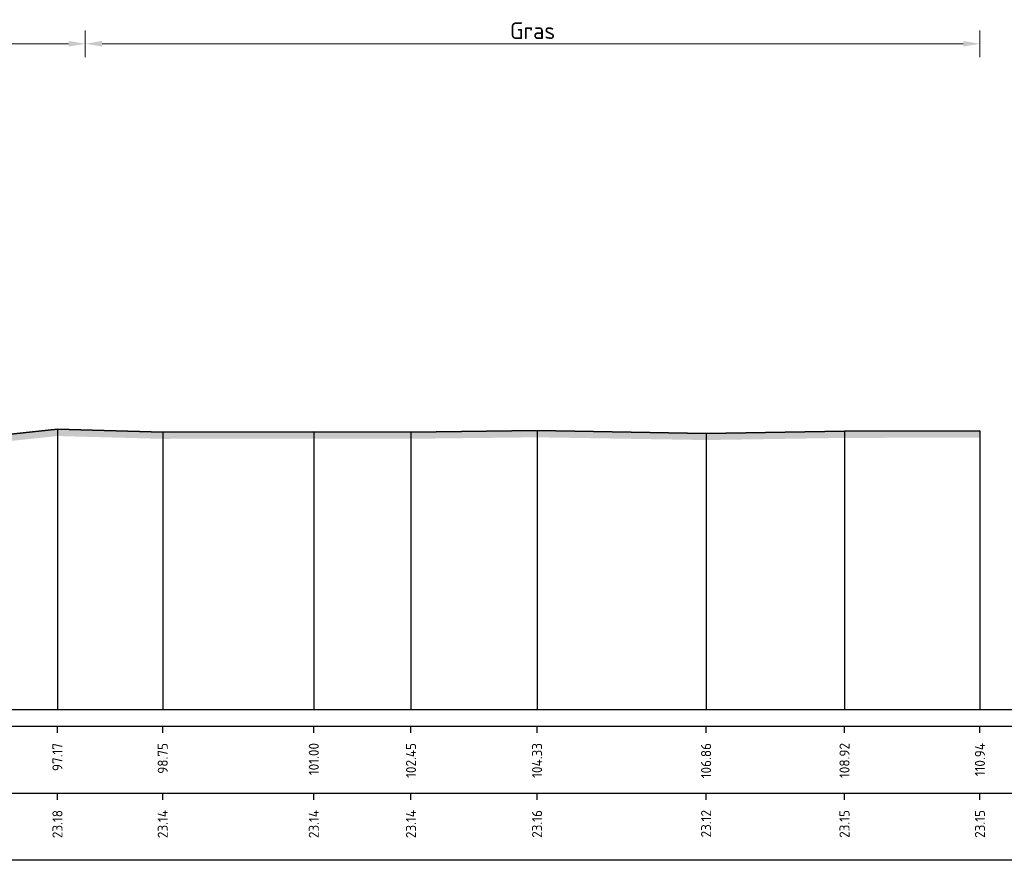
# Model space of a CAD drawing. Header units: metres. Extents: x 173015 to 189682, y 346605 to 348504.
# Tile 148 of 212: x 188976 to 188991, y 348271 to 348284. Entities that reach past the tile are written whole.
import ezdxf
from ezdxf.enums import TextEntityAlignment as Align

# ---------------------------------------------------------------- set-up
doc = ezdxf.new("R2010")
doc.units = ezdxf.units.M
doc.header["$PDMODE"] = 35
doc.header["$PDSIZE"] = 0.075
for name, color, linetype, lineweight in [('X-ME-AL-PROFIEL_HUIDIG MAAIVELD-GD', 252, 'Continuous', 0), ('X-XX-AL-DETAIL1-M-B', 252, 'Continuous', 18), ('X-XX-AL-DWARSPROFIEL_PROFIELLIJN MAAIVELD-GD', 8, 'Continuous', 35)]:
    doc.layers.add(name, color=color, linetype=linetype, lineweight=lineweight)
doc.layers.add('X-ME-AL-PROFIELRASTER-S', color=7, linetype='Continuous')
doc.styles.add('NLCS-ISO-ANNOTATIVE-T18', font='NLCS-ISO.ttf', dxfattribs={"height": 1.8})
doc.styles.add('NLCS-ISO-M100-T25', font='NLCS-ISO.ttf', dxfattribs={"height": 0.25})
doc.dimstyles.new('NLCS-M100-T25-PIJL_L3_H2', dxfattribs={"dimscale": 0.1, "dimtxt": 2.5, "dimasz": 2.5, "dimexe": 2, "dimexo": 2, "dimgap": 0.7, "dimtad": 1, "dimdec": 3, "dimzin": 0, "dimdsep": 46, "dimtxsty": 'NLCS-ISO-M100-T25', "dimcen": 0, "dimdle": 2, "dimclrd": 256, "dimclre": 256, "dimclrt": 256, "dimazin": 0, "dimtfac": 1, "dimtdec": 3, "dimtofl": 0, "dimtmove": 0, "dimatfit": 3, "dimfxl": 2, "dimfxlon": 1, "dimtfillclr": 256, "dimtolj": 1, "dimtzin": 0, "dimlwd": -1, "dimlwe": -1, "dimarcsym": 0})

# ---------------------------------------------------------------- blocks, each defined once
blk = doc.blocks.new('SAL-PROFIELRASTER_BALK_EIND1-D')
at = {"color": 0, "linetype": 'ByBlock', "lineweight": -2, "flags": 128}
for points in [[(0, 0), (1, 0)], [(0, -2.5), (1, -2.5)], [(0, -12.5), (1, -12.5)]]:
    blk.add_lwpolyline(points, dxfattribs=at)
blk = doc.blocks.new('SAL-PROFIELRASTER_BALK_EIND2-D')
at = {"color": 0, "linetype": 'ByBlock', "lineweight": -2}
blk.add_line((1, -12.5), (0, -12.5), dxfattribs=at)
blk = doc.blocks.new('SAL-PROFIELRASTER_BALK_DATA-D')
at = {"color": 0, "linetype": 'ByBlock', "lineweight": -2}
blk.add_lwpolyline([(0, -3.5), (0, -2.5)], dxfattribs=at)
at = {"color": 0, "linetype": 'ByBlock', "lineweight": -2, "style": 'NLCS-ISO-ANNOTATIVE-T18'}
blk.add_attdef('GETAL', text='', height=1.5, rotation=90, dxfattribs=at).set_placement((0.75, -5), align=Align.RIGHT)
blk = doc.blocks.new('*D130')
at = {"layer": 'Defpoints', "color": 0, "transparency": 16777216}
for p in [(188958.837, 348283.301), (188958.837, 348272.99), (188977.347, 348272.99)]:
    blk.add_point(p, dxfattribs=at)
at = {"layer": 'X-XX-AL-DETAIL1-M-B', "transparency": 16777216}
for p, q in [((188958.837, 348283.101), (188958.837, 348283.501)), ((188977.347, 348283.101), (188977.347, 348283.501)), ((188977.097, 348283.301), (188959.087, 348283.301))]:
    blk.add_line(p, q, dxfattribs=at)
for points in [[(188959.087, 348283.343), (188959.087, 348283.259), (188958.837, 348283.301)], [(188977.097, 348283.343), (188977.097, 348283.259), (188977.347, 348283.301)]]:
    blk.add_solid(points, dxfattribs=at)
at = {"layer": 'X-XX-AL-DETAIL1-M-B', "transparency": 16777216, "insert": (188968.092, 348283.496), "char_height": 0.25, "attachment_point": 5, "style": 'NLCS-ISO-M100-T25', "bg_fill": 3, "box_fill_scale": 1.1, "bg_fill_color": 256, "bg_fill_true_color": 13158600, "bg_fill_transparency": 0}
blk.add_mtext('\\A1;Struweel', dxfattribs=at)
blk = doc.blocks.new('*D131')
at = {"layer": 'Defpoints', "color": 0, "transparency": 16777216}
for p in [(188977.347, 348283.301), (188977.347, 348272.99), (188990.699, 348272.99)]:
    blk.add_point(p, dxfattribs=at)
at = {"layer": 'X-XX-AL-DETAIL1-M-B', "transparency": 16777216}
for p, q in [((188977.347, 348283.101), (188977.347, 348283.501)), ((188990.699, 348283.101), (188990.699, 348283.501)), ((188990.449, 348283.301), (188977.597, 348283.301))]:
    blk.add_line(p, q, dxfattribs=at)
for points in [[(188977.597, 348283.343), (188977.597, 348283.259), (188977.347, 348283.301)], [(188990.449, 348283.343), (188990.449, 348283.259), (188990.699, 348283.301)]]:
    blk.add_solid(points, dxfattribs=at)
at = {"layer": 'X-XX-AL-DETAIL1-M-B', "transparency": 16777216, "insert": (188984.023, 348283.496), "char_height": 0.25, "attachment_point": 5, "style": 'NLCS-ISO-M100-T25'}
blk.add_mtext('\\A1;Gras', dxfattribs=at)

msp = doc.modelspace()

# ---------------------------------------------------------------- hatches: boundary and pattern name
at = {"layer": 'X-ME-AL-PROFIEL_HUIDIG MAAIVELD-GD'}
h = msp.add_hatch(dxfattribs=at)
h.set_pattern_fill('AGR-MAAIVELD', color=256, scale=0.05, pattern_type=2)
h.set_pattern_definition([(45, (2151.29385, 190.0345), (-0.25000007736, 0.25000007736), []), (45, (2151.25814, 190.07023), (0, 0.50000015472), [0.3535535, -0.3535535]), (45, (2151.22242, 190.10594), (0, 0.50000015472), [0.3535535, -0.3535535]), (45, (2151.1862, 190.14216), (0, 0.50000015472), [0.3535535, -0.3535535]), (45, (2151.151, 190.17737), (0, 0.50000015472), [0.3535535, -0.3535535]), (45, (2151.11528, 190.2131), (0, 0.50000015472), [0.3535535, -0.3535535]), (45, (2151.07957, 190.2488), (0, 0.50000015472), [0.3535535, -0.3535535]), (315, (2151.29385, 190.0345), (0.25000007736, 0.25000007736), []), (315, (2151.32957, 190.07023), (0.50000015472, -1e-16), [0.3535535, -0.3535535]), (315, (2151.36528, 190.10594), (0.50000015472, -1e-16), [0.3535535, -0.3535535]), (315, (2151.4015, 190.14216), (0.50000015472, -1e-16), [0.3535535, -0.3535535]), (315, (2151.4367, 190.17737), (0.50000015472, -1e-16), [0.3535535, -0.3535535]), (315, (2151.47242, 190.2131), (0.50000015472, -1e-16), [0.3535535, -0.3535535]), (315, (2151.50814, 190.2488), (0.50000015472, -1e-16), [0.3535535, -0.3535535])])
h.paths.add_polyline_path([(188950.8405, 348277.4922), (188948.9777, 348277.5212), (188946.7847, 348277.5472), (188944.639, 348277.5082), (188942.5618, 348277.5432), (188940.207, 348277.5832), (188937.626, 348277.5942), (188935.004, 348277.5762), (188932.5291, 348277.4822), (188930.0253, 348277.5262), (188927.4849, 348277.5122), (188925.1552, 348277.5142), (188922.7987, 348277.5432), (188920.3801, 348277.5462), (188917.7105, 348277.5362), (188915.3927, 348277.5302), (188913.0942, 348277.4692), (188911.0318, 348277.4452), (188908.843, 348277.4942), (188906.6416, 348277.6092), (188904.6859, 348277.5212), (188902.716, 348277.4792), (188900.8803, 348277.5142), (188899.3775, 348277.5092), (188897.0073, 348277.5322), (188895.4961, 348277.5032), (188890.0234, 348277.6002), (188887.7847, 348277.5232), (188885.9544, 348277.5262), (188883.8443, 348277.5632), (188881.5759, 348277.5472), (188879.7566, 348277.4872), (188879.7566, 348277.3872), (188881.5759, 348277.4472), (188883.8443, 348277.4632), (188885.9544, 348277.4262), (188887.7847, 348277.4232), (188890.0234, 348277.5002), (188895.4961, 348277.4032), (188897.0073, 348277.4322), (188899.3775, 348277.4092), (188900.8803, 348277.4142), (188902.716, 348277.3792), (188904.6859, 348277.4212), (188906.6416, 348277.5092), (188908.843, 348277.3942), (188911.0318, 348277.3452), (188913.0942, 348277.3692), (188915.3927, 348277.4302), (188917.7105, 348277.4362), (188920.3801, 348277.4462), (188922.7987, 348277.4432), (188925.1552, 348277.4142), (188927.4849, 348277.4122), (188930.0253, 348277.4262), (188932.5291, 348277.3822), (188935.004, 348277.4762), (188937.626, 348277.4942), (188940.207, 348277.4832), (188942.5618, 348277.4432), (188944.639, 348277.4082), (188946.7847, 348277.4472), (188948.9777, 348277.4212), (188950.8405, 348277.3922), (188952.615, 348277.3492), (188954.1072, 348277.3342), (188956.0688, 348277.2982), (188975.623, 348277.3122), (188976.9316, 348277.4502), (188978.5029, 348277.4082), (188980.7571, 348277.4132), (188982.2076, 348277.4092), (188984.0897, 348277.4312), (188986.612, 348277.3902), (188988.6777, 348277.4222), (188990.6989, 348277.4262), (188990.6989, 348277.5262), (188988.6777, 348277.5222), (188986.612, 348277.4902), (188984.0897, 348277.5312), (188982.2076, 348277.5092), (188980.7571, 348277.5132), (188978.5029, 348277.5082), (188976.9316, 348277.5502), (188975.623, 348277.4122), (188956.0688, 348277.3982), (188954.1072, 348277.4342), (188952.615, 348277.4492)])

# ---------------------------------------------------------------- linework, layer by layer
at = {"color": 9, "linetype": 'ByBlock', "lineweight": -2}
for points in [[(188976.9316, 348277.5502), (188976.9316, 348276.3722), (188976.9316, 348273.3722)], [(188984.0897, 348277.5312), (188984.0897, 348276.3722), (188984.0897, 348273.3722)], [(188978.5029, 348277.5082), (188978.5029, 348276.3722), (188978.5029, 348273.3722)], [(188980.7571, 348277.5132), (188980.7571, 348276.3722), (188980.7571, 348273.3722)], [(188982.2076, 348277.5092), (188982.2076, 348276.3722), (188982.2076, 348273.3722)], [(188986.612, 348277.4902), (188986.612, 348276.3722), (188986.612, 348273.3722)], [(188988.6777, 348277.5222), (188988.6777, 348276.3722), (188988.6777, 348273.3722)], [(188990.6989, 348277.5262), (188990.6989, 348276.3722), (188990.6989, 348273.3722)]]:
    msp.add_lwpolyline(points, dxfattribs=at)
at = {"layer": 'X-XX-AL-DWARSPROFIEL_PROFIELLIJN MAAIVELD-GD'}
msp.add_lwpolyline([(188925.1552, 348277.5142), (188927.4849, 348277.5122), (188930.0253, 348277.5262), (188932.5291, 348277.4822), (188935.004, 348277.5762), (188937.626, 348277.5942), (188940.207, 348277.5832), (188942.5618, 348277.5432), (188944.639, 348277.5082), (188946.7847, 348277.5472), (188948.9777, 348277.5212), (188950.8405, 348277.4922), (188952.615, 348277.4492), (188954.1072, 348277.4342), (188956.0688, 348277.3982), (188975.623, 348277.4122), (188976.9316, 348277.5502), (188978.5029, 348277.5082), (188980.7571, 348277.5132), (188982.2076, 348277.5092), (188984.0897, 348277.5312), (188986.612, 348277.4902), (188988.6777, 348277.5222), (188990.6989, 348277.5262)], dxfattribs=at)

# ---------------------------------------------------------------- block references
at = {"layer": 'X-ME-AL-PROFIELRASTER-S', "xscale": 112.1922877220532, "yscale": 0.1, "zscale": 112.1922877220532}
for name, p in [('SAL-PROFIELRASTER_BALK_EIND1-D', (188879.7566, 348273.3722)), ('SAL-PROFIELRASTER_BALK_EIND2-D', (188879.7566, 348272.3722))]:
    msp.add_blockref(name, p, dxfattribs=at)
at = {"layer": 'X-ME-AL-PROFIELRASTER-S', "xscale": 0.1, "yscale": 0.1, "zscale": 0.1}
for p, values in [((188976.9316, 348273.3722), {'GETAL': '97.17'}), ((188978.5029, 348273.3722), {'GETAL': '98.75'}), ((188980.7571, 348273.3722), {'GETAL': '101.00'}), ((188982.2076, 348273.3722), {'GETAL': '102.45'}), ((188984.0897, 348273.3722), {'GETAL': '104.33'}), ((188986.612, 348273.3722), {'GETAL': '106.86'}), ((188988.6777, 348273.3722), {'GETAL': '108.92'}), ((188990.6989, 348273.3722), {'GETAL': '110.94'}), ((188976.9316, 348272.3722), {'GETAL': '23.18'}), ((188978.5029, 348272.3722), {'GETAL': '23.14'}), ((188980.7571, 348272.3722), {'GETAL': '23.14'}), ((188982.2076, 348272.3722), {'GETAL': '23.14'}), ((188984.0897, 348272.3722), {'GETAL': '23.16'}), ((188986.612, 348272.3722), {'GETAL': '23.12'}), ((188988.6777, 348272.3722), {'GETAL': '23.15'}), ((188990.6989, 348272.3722), {'GETAL': '23.15'})]:
    msp.add_blockref('SAL-PROFIELRASTER_BALK_DATA-D', p, dxfattribs=at).add_auto_attribs(values)

# ---------------------------------------------------------------- dimensions: what is measured, and where the dimension line sits
at = {"layer": 'X-XX-AL-DETAIL1-M-B'}
dim = msp.add_linear_dim(base=(188977.3466, 348283.3009), p1=(188990.6989, 348272.9902), p2=(188977.3466, 348272.9902), text='Gras', dimstyle='NLCS-M100-T25-PIJL_L3_H2', dxfattribs=at)
dim.commit()
dim.dimension.update_dxf_attribs({"geometry": '*D131', "text_midpoint": (188984.0228, 348283.3009), "dimtype": 160})

# ---------------------------------------------------------------- next in the draw order: dimensions: what is measured, and where the dimension line sits
dim = msp.add_linear_dim(base=(188958.8366, 348283.3009), p1=(188977.3466, 348272.9902), p2=(188958.8366, 348272.9902), text='Struweel', dimstyle='NLCS-M100-T25-PIJL_L3_H2', override={"dimtfill": 1}, dxfattribs=at)
dim.commit()
dim.dimension.update_dxf_attribs({"geometry": '*D130', "text_midpoint": (188968.0916, 348283.3009), "dimtype": 160})

doc.saveas('drawing.dxf')
